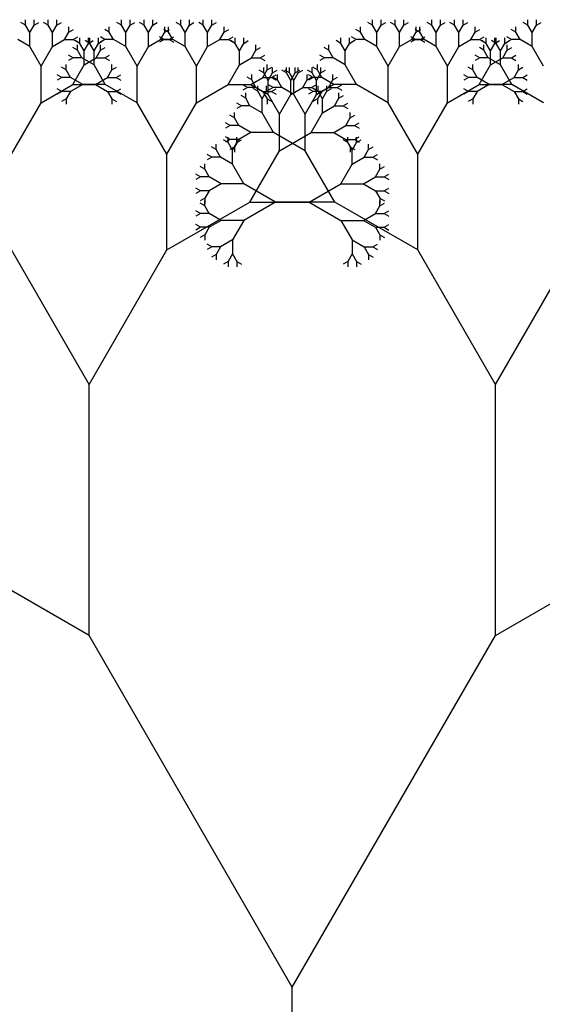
# Model space of a CAD drawing. Extents: x 0 to 1920, y 0 to 1440.
# Tile 3 of 4: x 883 to 1030, y 660 to 937. Entities that reach past the tile are written whole.
import ezdxf

# ---------------------------------------------------------------- set-up
doc = ezdxf.new("R2010")
doc.units = 0
doc.layers.get('0').update_dxf_attribs({"linetype": 'CONTINUOUS'})

msp = doc.modelspace()

# ---------------------------------------------------------------- linework, layer by layer
at = {"color": 0}
for p, q in [((884.94, 935.78), (883.64, 936.53)), ((884.94, 935.78), (884.94, 937.28)), ((887.37, 935.78), (887.37, 937.28)), ((887.37, 935.78), (888.67, 936.53)), ((891.31, 935.78), (890.01, 936.53)), ((891.31, 935.78), (891.31, 937.28)), ((893.74, 935.78), (893.74, 937.28)), ((893.74, 935.78), (895.04, 936.53)), ((911.93, 935.78), (910.63, 936.53)), ((911.93, 935.78), (911.93, 937.28)), ((914.36, 935.78), (914.36, 937.28)), ((914.36, 935.78), (915.66, 936.53)), ((918.3, 935.78), (917, 936.53)), ((918.3, 935.78), (918.3, 937.28)), ((920.73, 935.78), (920.73, 937.28)), ((920.73, 935.78), (922.03, 936.53)), ((928.61, 935.78), (927.3, 936.53)), ((928.61, 935.78), (928.61, 937.28)), ((931.04, 935.78), (931.04, 937.28)), ((931.04, 935.78), (932.34, 936.53)), ((934.97, 935.78), (933.67, 936.53)), ((934.97, 935.78), (934.97, 937.28)), ((937.41, 935.78), (937.41, 937.28)), ((937.41, 935.78), (938.71, 936.53)), ((982.59, 935.78), (981.29, 936.53)), ((982.59, 935.78), (982.59, 937.28)), ((985.03, 935.78), (985.03, 937.28)), ((985.03, 935.78), (986.33, 936.53)), ((988.96, 935.78), (987.66, 936.53)), ((988.96, 935.78), (988.96, 937.28)), ((991.39, 935.78), (991.39, 937.28)), ((991.39, 935.78), (992.7, 936.53)), ((999.27, 935.78), (997.97, 936.53)), ((999.27, 935.78), (999.27, 937.28)), ((1001.7, 935.78), (1001.7, 937.28)), ((1001.7, 935.78), (1003, 936.53)), ((1005.64, 935.78), (1004.34, 936.53)), ((1005.64, 935.78), (1005.64, 937.28)), ((1008.07, 935.78), (1008.07, 937.28)), ((1008.07, 935.78), (1009.37, 936.53)), ((1026.26, 935.78), (1024.96, 936.53)), ((1026.26, 935.78), (1026.26, 937.28)), ((1028.69, 935.78), (1028.69, 937.28)), ((1028.69, 935.78), (1029.99, 936.53)), ((886.16, 933.67), (884.94, 935.78)), ((886.16, 933.67), (887.37, 935.78)), ((892.53, 933.67), (891.31, 935.78)), ((892.53, 933.67), (893.74, 935.78)), ((895.93, 931.7), (897.15, 933.81)), ((897.15, 933.81), (897.15, 935.31)), ((897.15, 933.81), (898.45, 934.56)), ((908.52, 933.81), (907.22, 934.56)), ((908.52, 933.81), (908.52, 935.31)), ((909.74, 931.7), (908.52, 933.81)), ((913.14, 933.67), (911.93, 935.78)), ((913.14, 933.67), (914.36, 935.78)), ((919.51, 933.67), (918.3, 935.78)), ((919.51, 933.67), (920.73, 935.78)), ((922.92, 931.7), (924.14, 933.81)), ((925.2, 933.81), (923.89, 934.56)), ((924.14, 933.81), (924.14, 935.31)), ((924.14, 933.81), (925.44, 934.56)), ((925.2, 933.81), (925.2, 935.31)), ((926.41, 931.7), (925.2, 933.81)), ((929.82, 933.67), (928.61, 935.78)), ((929.82, 933.67), (931.04, 935.78)), ((936.19, 933.67), (934.97, 935.78)), ((936.19, 933.67), (937.41, 935.78)), ((939.6, 931.7), (940.82, 933.81)), ((940.82, 933.81), (940.82, 935.31)), ((940.82, 933.81), (942.12, 934.56)), ((979.18, 933.81), (977.88, 934.56)), ((979.18, 933.81), (979.18, 935.31)), ((980.4, 931.7), (979.18, 933.81)), ((983.81, 933.67), (982.59, 935.78)), ((983.81, 933.67), (985.03, 935.78)), ((990.18, 933.67), (988.96, 935.78)), ((990.18, 933.67), (991.39, 935.78)), ((993.59, 931.7), (994.8, 933.81)), ((995.86, 933.81), (994.56, 934.56)), ((994.8, 933.81), (994.8, 935.31)), ((994.8, 933.81), (996.11, 934.56)), ((995.86, 933.81), (995.86, 935.31)), ((997.08, 931.7), (995.86, 933.81)), ((1000.49, 933.67), (999.27, 935.78)), ((1000.49, 933.67), (1001.7, 935.78)), ((1006.86, 933.67), (1005.64, 935.78)), ((1006.86, 933.67), (1008.07, 935.78)), ((1010.26, 931.7), (1011.48, 933.81)), ((1011.48, 933.81), (1011.48, 935.31)), ((1011.48, 933.81), (1012.78, 934.56)), ((1022.85, 933.81), (1021.55, 934.56)), ((1022.85, 933.81), (1022.85, 935.31)), ((1024.07, 931.7), (1022.85, 933.81)), ((1027.47, 933.67), (1026.26, 935.78)), ((1027.47, 933.67), (1028.69, 935.78)), ((886.16, 929.73), (882.75, 931.7)), ((886.16, 929.73), (886.16, 933.67)), ((892.53, 929.73), (892.53, 933.67)), ((892.53, 929.73), (895.93, 931.7)), ((895.93, 931.7), (898.37, 931.7)), ((898.37, 931.7), (899.67, 932.45)), ((898.37, 931.7), (899.67, 930.95)), ((900.23, 930.62), (898.93, 931.38)), ((900.23, 930.62), (900.23, 932.13)), ((903, 930.62), (901.7, 931.38)), ((902.67, 930.62), (902.67, 932.13)), ((902.67, 930.62), (903.97, 931.38)), ((903, 930.62), (903, 932.13)), ((905.44, 930.62), (905.44, 932.13)), ((905.44, 930.62), (906.74, 931.38)), ((907.3, 931.7), (906, 932.45)), ((907.3, 931.7), (906, 930.95)), ((909.74, 931.7), (907.3, 931.7)), ((913.14, 929.73), (909.74, 931.7)), ((913.14, 929.73), (913.14, 933.67)), ((919.51, 929.73), (919.51, 933.67)), ((919.51, 929.73), (922.92, 931.7)), ((923.98, 931.7), (922.68, 932.45)), ((923.98, 931.7), (922.68, 930.95)), ((922.92, 931.7), (925.36, 931.7)), ((926.41, 931.7), (923.98, 931.7)), ((925.36, 931.7), (926.66, 932.45)), ((925.36, 931.7), (926.66, 930.95)), ((929.82, 929.73), (926.41, 931.7)), ((929.82, 929.73), (929.82, 933.67)), ((936.19, 929.73), (936.19, 933.67)), ((936.19, 929.73), (939.6, 931.7)), ((939.6, 931.7), (942.03, 931.7)), ((942.03, 931.7), (943.33, 932.45)), ((942.03, 931.7), (943.33, 930.95)), ((943.9, 930.62), (942.6, 931.38)), ((943.9, 930.62), (943.9, 932.13)), ((946.33, 930.62), (946.33, 932.13)), ((946.33, 930.62), (947.63, 931.38)), ((973.67, 930.62), (972.37, 931.38)), ((973.67, 930.62), (973.67, 932.13)), ((976.1, 930.62), (976.1, 932.13)), ((976.1, 930.62), (977.4, 931.38)), ((977.97, 931.7), (976.67, 932.45)), ((977.97, 931.7), (976.67, 930.95)), ((980.4, 931.7), (977.97, 931.7)), ((983.81, 929.73), (980.4, 931.7)), ((983.81, 929.73), (983.81, 933.67)), ((990.18, 929.73), (990.18, 933.67)), ((990.18, 929.73), (993.59, 931.7)), ((994.64, 931.7), (993.34, 932.45)), ((994.64, 931.7), (993.34, 930.95)), ((993.59, 931.7), (996.02, 931.7)), ((997.08, 931.7), (994.64, 931.7)), ((996.02, 931.7), (997.32, 932.45)), ((996.02, 931.7), (997.32, 930.95)), ((1000.49, 929.73), (997.08, 931.7)), ((1000.49, 929.73), (1000.49, 933.67)), ((1006.86, 929.73), (1006.86, 933.67)), ((1006.86, 929.73), (1010.26, 931.7)), ((1010.26, 931.7), (1012.7, 931.7)), ((1012.7, 931.7), (1014, 932.45)), ((1012.7, 931.7), (1014, 930.95)), ((1014.56, 930.62), (1013.26, 931.38)), ((1014.56, 930.62), (1014.56, 932.13)), ((1017.33, 930.62), (1016.03, 931.38)), ((1017, 930.62), (1017, 932.13)), ((1017, 930.62), (1018.3, 931.38)), ((1017.33, 930.62), (1017.33, 932.13)), ((1019.77, 930.62), (1019.77, 932.13)), ((1019.77, 930.62), (1021.07, 931.38)), ((1021.63, 931.7), (1020.33, 932.45)), ((1021.63, 931.7), (1020.33, 930.95)), ((1024.07, 931.7), (1021.63, 931.7)), ((1027.47, 929.73), (1024.07, 931.7)), ((1027.47, 929.73), (1027.47, 933.67)), ((889.34, 924.22), (886.16, 929.73)), ((889.34, 924.22), (892.53, 929.73)), ((899.59, 928.66), (898.29, 929.41)), ((899.59, 928.66), (899.59, 930.16)), ((900.81, 926.55), (899.59, 928.66)), ((901.45, 928.52), (900.23, 930.62)), ((901.45, 928.52), (902.67, 930.62)), ((901.45, 924.58), (901.45, 928.52)), ((904.22, 928.52), (903, 930.62)), ((904.22, 928.52), (905.44, 930.62)), ((904.22, 924.58), (904.22, 928.52)), ((904.86, 926.55), (906.08, 928.66)), ((906.08, 928.66), (906.08, 930.16)), ((906.08, 928.66), (907.38, 929.41)), ((916.33, 924.22), (913.14, 929.73)), ((916.33, 924.22), (919.51, 929.73)), ((933.01, 924.22), (929.82, 929.73)), ((933.01, 924.22), (936.19, 929.73)), ((945.12, 928.52), (943.9, 930.62)), ((945.12, 928.52), (946.33, 930.62)), ((945.12, 924.58), (945.12, 928.52)), ((948.53, 926.55), (949.74, 928.66)), ((949.74, 928.66), (949.74, 930.16)), ((949.74, 928.66), (951.04, 929.41)), ((970.26, 928.66), (968.96, 929.41)), ((970.26, 928.66), (970.26, 930.16)), ((971.47, 926.55), (970.26, 928.66)), ((974.88, 928.52), (973.67, 930.62)), ((974.88, 928.52), (976.1, 930.62)), ((974.88, 924.58), (974.88, 928.52)), ((986.99, 924.22), (983.81, 929.73)), ((986.99, 924.22), (990.18, 929.73)), ((1003.67, 924.22), (1000.49, 929.73)), ((1003.67, 924.22), (1006.86, 929.73)), ((1013.92, 928.66), (1012.62, 929.41)), ((1013.92, 928.66), (1013.92, 930.16)), ((1015.14, 926.55), (1013.92, 928.66)), ((1015.78, 928.52), (1014.56, 930.62)), ((1015.78, 928.52), (1017, 930.62)), ((1015.78, 924.58), (1015.78, 928.52)), ((1018.55, 928.52), (1017.33, 930.62)), ((1018.55, 928.52), (1019.77, 930.62)), ((1018.55, 924.58), (1018.55, 928.52)), ((1019.19, 926.55), (1020.41, 928.66)), ((1020.41, 928.66), (1020.41, 930.16)), ((1020.41, 928.66), (1021.71, 929.41)), ((1030.66, 924.22), (1027.47, 929.73)), ((898.38, 926.55), (897.08, 927.3)), ((898.38, 926.55), (897.08, 925.8)), ((900.81, 926.55), (898.38, 926.55)), ((904.22, 924.58), (900.81, 926.55)), ((901.45, 924.58), (904.86, 926.55)), ((904.86, 926.55), (907.29, 926.55)), ((907.29, 926.55), (908.59, 927.3)), ((907.29, 926.55), (908.59, 925.8)), ((945.12, 924.58), (948.53, 926.55)), ((948.53, 926.55), (950.96, 926.55)), ((950.96, 926.55), (952.26, 927.3)), ((950.96, 926.55), (952.26, 925.8)), ((969.04, 926.55), (967.74, 927.3)), ((969.04, 926.55), (967.74, 925.8)), ((971.47, 926.55), (969.04, 926.55)), ((974.88, 924.58), (971.47, 926.55)), ((1012.71, 926.55), (1011.41, 927.3)), ((1012.71, 926.55), (1011.41, 925.8)), ((1015.14, 926.55), (1012.71, 926.55)), ((1018.55, 924.58), (1015.14, 926.55)), ((1015.78, 924.58), (1019.19, 926.55)), ((1019.19, 926.55), (1021.62, 926.55)), ((1021.62, 926.55), (1022.92, 927.3)), ((1021.62, 926.55), (1022.92, 925.8)), ((889.34, 913.91), (889.34, 924.22)), ((896.41, 923.14), (895.11, 923.89)), ((896.41, 923.14), (896.41, 924.64)), ((897.63, 921.03), (896.41, 923.14)), ((898.27, 919.06), (901.45, 924.58)), ((907.4, 919.06), (904.22, 924.58)), ((908.04, 921.03), (909.26, 923.14)), ((909.26, 923.14), (909.26, 924.64)), ((909.26, 923.14), (910.56, 923.89)), ((916.33, 913.91), (916.33, 924.22)), ((933.01, 913.91), (933.01, 924.22)), ((941.93, 919.06), (945.12, 924.58)), ((951.98, 922.28), (950.67, 923.04)), ((951.71, 921.03), (952.93, 923.14)), ((951.98, 922.28), (951.98, 923.79)), ((952.93, 923.14), (952.93, 924.64)), ((952.93, 923.14), (954.23, 923.89)), ((954.41, 922.28), (954.41, 923.79)), ((954.41, 922.28), (955.71, 923.04)), ((958.34, 922.28), (957.04, 923.04)), ((959.22, 922.28), (957.92, 923.04)), ((958.34, 922.28), (958.34, 923.79)), ((959.22, 922.28), (959.22, 923.79)), ((960.78, 922.28), (960.78, 923.79)), ((960.78, 922.28), (962.08, 923.04)), ((961.66, 922.28), (961.66, 923.79)), ((961.66, 922.28), (962.96, 923.04)), ((965.59, 922.28), (964.29, 923.04)), ((965.59, 922.28), (965.59, 923.79)), ((967.07, 923.14), (965.77, 923.89)), ((967.07, 923.14), (967.07, 924.64)), ((968.29, 921.03), (967.07, 923.14)), ((968.02, 922.28), (968.02, 923.79)), ((968.02, 922.28), (969.33, 923.04)), ((978.07, 919.06), (974.88, 924.58)), ((986.99, 913.91), (986.99, 924.22)), ((1003.67, 913.91), (1003.67, 924.22)), ((1010.74, 923.14), (1009.44, 923.89)), ((1010.74, 923.14), (1010.74, 924.64)), ((1011.96, 921.03), (1010.74, 923.14)), ((1012.6, 919.06), (1015.78, 924.58)), ((1021.73, 919.06), (1018.55, 924.58)), ((1022.37, 921.03), (1023.59, 923.14)), ((1023.59, 923.14), (1023.59, 924.64)), ((1023.59, 923.14), (1024.89, 923.89)), ((895.19, 921.03), (893.89, 921.78)), ((895.19, 921.03), (893.89, 920.28)), ((897.63, 921.03), (895.19, 921.03)), ((901.03, 919.06), (897.63, 921.03)), ((904.64, 919.06), (908.04, 921.03)), ((908.04, 921.03), (910.48, 921.03)), ((910.48, 921.03), (911.78, 921.78)), ((910.48, 921.03), (911.78, 920.28)), ((948.57, 920.32), (947.26, 921.07)), ((948.3, 919.06), (951.71, 921.03)), ((948.57, 920.32), (948.57, 921.82)), ((949.78, 918.21), (948.57, 920.32)), ((951.71, 921.03), (954.14, 921.03)), ((953.19, 920.18), (951.98, 922.28)), ((953.19, 920.18), (954.41, 922.28)), ((953.19, 916.24), (953.19, 920.18)), ((954.14, 921.03), (955.44, 921.78)), ((954.14, 921.03), (955.44, 920.28)), ((955.81, 920.32), (954.51, 921.07)), ((955.81, 920.32), (955.81, 921.82)), ((957.03, 918.21), (955.81, 920.32)), ((959.56, 920.18), (958.34, 922.28)), ((960.44, 920.18), (959.22, 922.28)), ((959.56, 920.18), (960.78, 922.28)), ((959.56, 916.24), (959.56, 920.18)), ((960.44, 920.18), (961.66, 922.28)), ((960.44, 916.24), (960.44, 920.18)), ((962.97, 918.21), (964.19, 920.32)), ((964.19, 920.32), (964.19, 921.82)), ((964.19, 920.32), (965.49, 921.07)), ((965.86, 921.03), (964.56, 921.78)), ((965.86, 921.03), (964.56, 920.28)), ((966.81, 920.18), (965.59, 922.28)), ((968.29, 921.03), (965.86, 921.03)), ((966.81, 920.18), (968.02, 922.28)), ((966.81, 916.24), (966.81, 920.18)), ((971.7, 919.06), (968.29, 921.03)), ((970.22, 918.21), (971.43, 920.32)), ((971.43, 920.32), (971.43, 921.82)), ((971.43, 920.32), (972.74, 921.07)), ((1009.52, 921.03), (1008.22, 921.78)), ((1009.52, 921.03), (1008.22, 920.28)), ((1011.96, 921.03), (1009.52, 921.03)), ((1015.36, 919.06), (1011.96, 921.03)), ((1018.97, 919.06), (1022.37, 921.03)), ((1022.37, 921.03), (1024.81, 921.03)), ((1024.81, 921.03), (1026.11, 921.78)), ((1024.81, 921.03), (1026.11, 920.28)), ((889.34, 913.91), (898.27, 919.06)), ((895.19, 917.1), (893.89, 917.85)), ((895.19, 917.1), (893.89, 916.35)), ((897.63, 917.1), (895.19, 917.1)), ((897.63, 917.1), (896.41, 914.99)), ((901.03, 919.06), (897.63, 917.1)), ((898.27, 919.06), (904.64, 919.06)), ((907.4, 919.06), (901.03, 919.06)), ((904.64, 919.06), (908.04, 917.1)), ((916.33, 913.91), (907.4, 919.06)), ((908.04, 917.1), (910.48, 917.1)), ((908.04, 917.1), (909.26, 914.99)), ((910.48, 917.1), (911.78, 917.85)), ((910.48, 917.1), (911.78, 916.35)), ((933.01, 913.91), (941.93, 919.06)), ((941.93, 919.06), (948.3, 919.06)), ((947.35, 918.21), (946.05, 918.96)), ((947.35, 918.21), (946.05, 917.46)), ((949.78, 918.21), (947.35, 918.21)), ((948.3, 919.06), (951.71, 917.1)), ((950.3, 917.13), (949, 917.88)), ((953.19, 916.24), (949.78, 918.21)), ((950.3, 917.13), (950.3, 918.63)), ((951.51, 915.02), (950.3, 917.13)), ((951.51, 915.02), (952.73, 917.13)), ((951.71, 917.1), (954.14, 917.1)), ((951.71, 917.1), (952.93, 914.99)), ((952.73, 917.13), (952.73, 918.63)), ((952.73, 917.13), (954.03, 917.88)), ((954.6, 918.21), (953.3, 918.96)), ((954.6, 918.21), (953.3, 917.46)), ((954.14, 917.1), (955.44, 917.85)), ((954.14, 917.1), (955.44, 916.35)), ((957.03, 918.21), (954.6, 918.21)), ((960.44, 916.24), (957.03, 918.21)), ((959.56, 916.24), (962.97, 918.21)), ((962.97, 918.21), (965.4, 918.21)), ((965.86, 917.1), (964.56, 917.85)), ((965.86, 917.1), (964.56, 916.35)), ((965.4, 918.21), (966.7, 918.96)), ((965.4, 918.21), (966.7, 917.46)), ((968.29, 917.1), (965.86, 917.1)), ((967.27, 917.13), (965.97, 917.88)), ((966.81, 916.24), (970.22, 918.21)), ((968.29, 917.1), (967.07, 914.99)), ((967.27, 917.13), (967.27, 918.63)), ((968.49, 915.02), (967.27, 917.13)), ((971.7, 919.06), (968.29, 917.1)), ((968.49, 915.02), (969.7, 917.13)), ((969.7, 917.13), (969.7, 918.63)), ((969.7, 917.13), (971, 917.88)), ((970.22, 918.21), (972.65, 918.21)), ((978.07, 919.06), (971.7, 919.06)), ((972.65, 918.21), (973.95, 918.96)), ((972.65, 918.21), (973.95, 917.46)), ((986.99, 913.91), (978.07, 919.06)), ((1003.67, 913.91), (1012.6, 919.06)), ((1009.52, 917.1), (1008.22, 917.85)), ((1009.52, 917.1), (1008.22, 916.35)), ((1011.96, 917.1), (1009.52, 917.1)), ((1011.96, 917.1), (1010.74, 914.99)), ((1015.36, 919.06), (1011.96, 917.1)), ((1012.6, 919.06), (1018.97, 919.06)), ((1021.73, 919.06), (1015.36, 919.06)), ((1018.97, 919.06), (1022.37, 917.1)), ((1030.66, 913.91), (1021.73, 919.06)), ((1022.37, 917.1), (1024.81, 917.1)), ((1022.37, 917.1), (1023.59, 914.99)), ((1024.81, 917.1), (1026.11, 917.85)), ((1024.81, 917.1), (1026.11, 916.35)), ((896.41, 914.99), (895.11, 914.24)), ((896.41, 914.99), (896.41, 913.49)), ((909.26, 914.99), (910.56, 914.24)), ((909.26, 914.99), (909.26, 913.49)), ((946.89, 915.16), (945.59, 915.91)), ((946.89, 915.16), (946.89, 916.67)), ((948.1, 913.06), (946.89, 915.16)), ((951.51, 911.09), (951.51, 915.02)), ((952.93, 914.99), (954.23, 914.24)), ((952.93, 914.99), (952.93, 913.49)), ((956.38, 910.73), (953.19, 916.24)), ((956.38, 910.73), (959.56, 916.24)), ((963.62, 910.73), (960.44, 916.24)), ((963.62, 910.73), (966.81, 916.24)), ((967.07, 914.99), (965.77, 914.24)), ((967.07, 914.99), (967.07, 913.49)), ((968.49, 911.09), (968.49, 915.02)), ((971.9, 913.06), (973.11, 915.16)), ((973.11, 915.16), (973.11, 916.67)), ((973.11, 915.16), (974.41, 915.91)), ((1010.74, 914.99), (1009.44, 914.24)), ((1010.74, 914.99), (1010.74, 913.49)), ((1023.59, 914.99), (1024.89, 914.24)), ((1023.59, 914.99), (1023.59, 913.49)), ((881, 899.47), (889.34, 913.91)), ((924.67, 899.47), (916.33, 913.91)), ((924.67, 899.47), (933.01, 913.91)), ((945.67, 913.06), (944.37, 913.81)), ((945.67, 913.06), (944.37, 912.3)), ((948.1, 913.06), (945.67, 913.06)), ((951.51, 911.09), (948.1, 913.06)), ((968.49, 911.09), (971.9, 913.06)), ((971.9, 913.06), (974.33, 913.06)), ((974.33, 913.06), (975.63, 913.81)), ((974.33, 913.06), (975.63, 912.3)), ((995.33, 899.47), (986.99, 913.91)), ((995.33, 899.47), (1003.67, 913.91)), ((943.7, 909.65), (942.4, 910.4)), ((943.7, 909.65), (943.7, 911.15)), ((944.92, 907.54), (943.7, 909.65)), ((954.7, 905.57), (951.51, 911.09)), ((956.38, 900.42), (956.38, 910.73)), ((963.62, 900.42), (963.62, 910.73)), ((965.3, 905.57), (968.49, 911.09)), ((975.08, 907.54), (976.3, 909.65)), ((976.3, 909.65), (976.3, 911.15)), ((976.3, 909.65), (977.6, 910.4)), ((942.49, 907.54), (941.19, 908.29)), ((942.49, 907.54), (941.19, 906.79)), ((944.92, 907.54), (942.49, 907.54)), ((948.33, 905.57), (944.92, 907.54)), ((971.67, 905.57), (975.08, 907.54)), ((975.08, 907.54), (977.51, 907.54)), ((977.51, 907.54), (978.81, 908.29)), ((977.51, 907.54), (978.81, 906.79)), ((941.96, 902.69), (940.66, 903.44)), ((942.49, 903.6), (941.19, 904.36)), ((942.49, 903.6), (941.19, 902.85)), ((941.96, 902.69), (941.96, 904.19)), ((944.92, 903.6), (942.49, 903.6)), ((944.92, 903.6), (943.7, 901.5)), ((944.39, 902.69), (944.39, 904.19)), ((944.39, 902.69), (945.69, 903.44)), ((948.33, 905.57), (944.92, 903.6)), ((954.7, 905.57), (948.33, 905.57)), ((963.62, 900.42), (954.7, 905.57)), ((956.38, 900.42), (965.3, 905.57)), ((965.3, 905.57), (971.67, 905.57)), ((971.67, 905.57), (975.08, 903.6)), ((975.61, 902.69), (974.31, 903.44)), ((975.08, 903.6), (977.51, 903.6)), ((975.08, 903.6), (976.3, 901.5)), ((975.61, 902.69), (975.61, 904.19)), ((977.51, 903.6), (978.81, 904.36)), ((977.51, 903.6), (978.81, 902.85)), ((978.04, 902.69), (978.04, 904.19)), ((978.04, 902.69), (979.34, 903.44)), ((938.55, 900.72), (937.25, 901.47)), ((938.55, 900.72), (938.55, 902.22)), ((939.77, 898.61), (938.55, 900.72)), ((943.18, 900.58), (941.96, 902.69)), ((943.7, 901.5), (942.4, 900.75)), ((943.18, 900.58), (944.39, 902.69)), ((943.18, 896.65), (943.18, 900.58)), ((943.7, 901.5), (943.7, 899.99)), ((976.82, 900.58), (975.61, 902.69)), ((976.3, 901.5), (977.6, 900.75)), ((976.3, 901.5), (976.3, 899.99)), ((976.82, 900.58), (978.04, 902.69)), ((976.82, 896.65), (976.82, 900.58)), ((980.23, 898.61), (981.45, 900.72)), ((981.45, 900.72), (981.45, 902.22)), ((981.45, 900.72), (982.75, 901.47)), ((924.67, 872.48), (924.67, 899.47)), ((937.33, 898.61), (936.03, 899.37)), ((937.33, 898.61), (936.03, 897.86)), ((939.77, 898.61), (937.33, 898.61)), ((943.18, 896.65), (939.77, 898.61)), ((948.04, 885.98), (956.38, 900.42)), ((971.96, 885.98), (963.62, 900.42)), ((976.82, 896.65), (980.23, 898.61)), ((980.23, 898.61), (982.67, 898.61)), ((982.67, 898.61), (983.97, 899.37)), ((982.67, 898.61), (983.97, 897.86)), ((995.33, 872.48), (995.33, 899.47)), ((935.37, 895.2), (934.06, 895.96)), ((935.37, 895.2), (935.37, 896.71)), ((936.58, 893.1), (935.37, 895.2)), ((946.36, 891.13), (943.18, 896.65)), ((973.64, 891.13), (976.82, 896.65)), ((983.42, 893.1), (984.63, 895.2)), ((984.63, 895.2), (984.63, 896.71)), ((984.63, 895.2), (985.94, 895.96)), ((934.15, 893.1), (932.85, 893.85)), ((934.15, 893.1), (932.85, 892.35)), ((936.58, 893.1), (934.15, 893.1)), ((939.99, 891.13), (936.58, 893.1)), ((980.01, 891.13), (983.42, 893.1)), ((983.42, 893.1), (985.85, 893.1)), ((985.85, 893.1), (987.15, 893.85)), ((985.85, 893.1), (987.15, 892.35)), ((934.15, 889.16), (932.85, 889.91)), ((939.99, 891.13), (936.58, 889.16)), ((946.36, 891.13), (939.99, 891.13)), ((955.29, 885.98), (946.36, 891.13)), ((964.71, 885.98), (973.64, 891.13)), ((973.64, 891.13), (980.01, 891.13)), ((980.01, 891.13), (983.42, 889.16)), ((985.85, 889.16), (987.15, 889.91)), ((934.15, 889.16), (932.85, 888.41)), ((935.37, 887.05), (934.06, 886.3)), ((936.58, 889.16), (934.15, 889.16)), ((936.58, 889.16), (935.37, 887.05)), ((935.37, 887.05), (935.37, 885.55)), ((983.42, 889.16), (985.85, 889.16)), ((983.42, 889.16), (984.63, 887.05)), ((984.63, 887.05), (985.94, 886.3)), ((984.63, 887.05), (984.63, 885.55)), ((985.85, 889.16), (987.15, 888.41)), ((924.67, 872.48), (948.04, 885.98)), ((935.37, 884.9), (934.06, 885.65)), ((935.37, 884.9), (935.37, 886.4)), ((936.58, 882.79), (935.37, 884.9)), ((955.29, 885.98), (946.36, 880.82)), ((948.04, 885.98), (964.71, 885.98)), ((971.96, 885.98), (955.29, 885.98)), ((964.71, 885.98), (973.64, 880.82)), ((995.33, 872.48), (971.96, 885.98)), ((983.42, 882.79), (984.63, 884.9)), ((984.63, 884.9), (984.63, 886.4)), ((984.63, 884.9), (985.94, 885.65)), ((934.15, 882.79), (932.85, 883.54)), ((934.15, 882.79), (932.85, 882.04)), ((936.58, 882.79), (934.15, 882.79)), ((939.99, 880.82), (936.58, 882.79)), ((980.01, 880.82), (983.42, 882.79)), ((983.42, 882.79), (985.85, 882.79)), ((985.85, 882.79), (987.15, 883.54)), ((985.85, 882.79), (987.15, 882.04)), ((934.15, 878.86), (932.85, 879.61)), ((934.15, 878.86), (932.85, 878.1)), ((936.58, 878.86), (934.15, 878.86)), ((936.58, 878.86), (935.37, 876.75)), ((939.99, 880.82), (936.58, 878.86)), ((946.36, 880.82), (939.99, 880.82)), ((946.36, 880.82), (943.18, 875.31)), ((973.64, 880.82), (980.01, 880.82)), ((973.64, 880.82), (976.82, 875.31)), ((980.01, 880.82), (983.42, 878.86)), ((983.42, 878.86), (985.85, 878.86)), ((983.42, 878.86), (984.63, 876.75)), ((985.85, 878.86), (987.15, 879.61)), ((985.85, 878.86), (987.15, 878.1)), ((935.37, 876.75), (934.06, 876)), ((935.37, 876.75), (935.37, 875.25)), ((984.63, 876.75), (985.94, 876)), ((984.63, 876.75), (984.63, 875.25)), ((937.33, 873.34), (936.03, 874.09)), ((937.33, 873.34), (936.03, 872.59)), ((939.77, 873.34), (937.33, 873.34)), ((939.77, 873.34), (938.55, 871.23)), ((943.18, 875.31), (939.77, 873.34)), ((943.18, 875.31), (943.18, 871.37)), ((976.82, 875.31), (980.23, 873.34)), ((976.82, 875.31), (976.82, 871.37)), ((980.23, 873.34), (982.67, 873.34)), ((980.23, 873.34), (981.45, 871.23)), ((982.67, 873.34), (983.97, 874.09)), ((982.67, 873.34), (983.97, 872.59)), ((902.84, 834.67), (881, 872.48)), ((902.84, 834.67), (924.67, 872.48)), ((938.55, 871.23), (937.25, 870.48)), ((938.55, 871.23), (938.55, 869.73)), ((943.18, 871.37), (941.96, 869.26)), ((943.18, 871.37), (944.39, 869.26)), ((976.82, 871.37), (975.61, 869.26)), ((976.82, 871.37), (978.04, 869.26)), ((981.45, 871.23), (982.75, 870.48)), ((981.45, 871.23), (981.45, 869.73)), ((1017.17, 834.67), (995.33, 872.48)), ((1017.17, 834.67), (1039, 872.48)), ((941.96, 869.26), (940.66, 868.51)), ((941.96, 869.26), (941.96, 867.76)), ((944.39, 869.26), (945.69, 868.51)), ((944.39, 869.26), (944.39, 867.76)), ((975.61, 869.26), (974.31, 868.51)), ((975.61, 869.26), (975.61, 867.76)), ((978.04, 869.26), (979.34, 868.51)), ((978.04, 869.26), (978.04, 867.76)), ((902.84, 764.01), (902.84, 834.67)), ((1017.17, 764.01), (1017.17, 834.67)), ((902.84, 764.01), (841.65, 799.34)), ((1017.17, 764.01), (1078.35, 799.34)), ((960, 665), (902.84, 764.01)), ((960, 665), (1017.17, 764.01)), ((960, 480), (960, 665))]:
    msp.add_line(p, q, dxfattribs=at)

doc.saveas('drawing.dxf')
